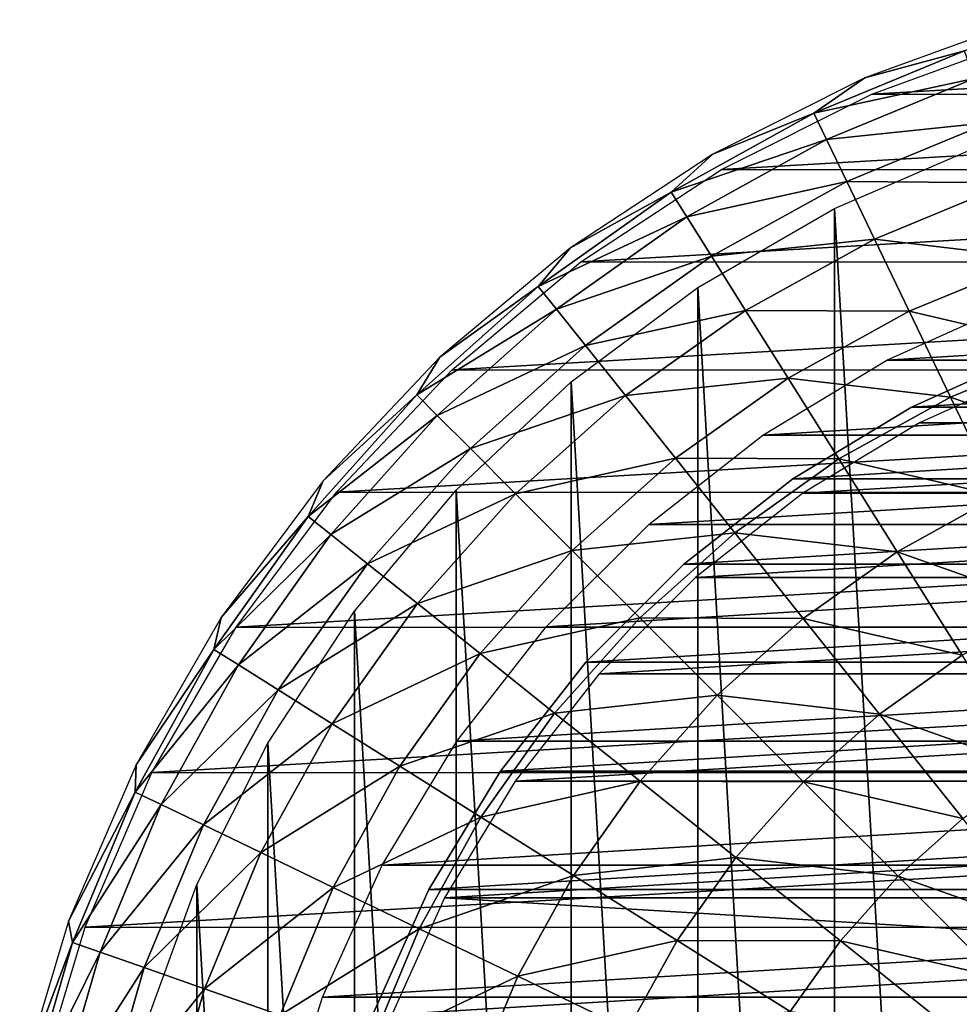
# Model space of a CAD drawing. Header units: millimetres. Extents: x -41.5 to 41.5, y -41.4 to 41.4.
# Tile 3 of 10: x -40.4 to -13.7, y 11.9 to 39.8. Entities that reach past the tile are written whole.
import ezdxf

# ---------------------------------------------------------------- set-up
doc = ezdxf.new("R2010")
doc.units = ezdxf.units.MM
doc.header["$LTSCALE"] = 65.185185
for name, color, linetype in [('10', 7, 'CONTINUOUS'), ('11', 7, 'CONTINUOUS'), ('12', 7, 'CONTINUOUS'), ('13', 7, 'CONTINUOUS'), ('3', 7, 'CONTINUOUS'), ('4', 7, 'CONTINUOUS'), ('5', 7, 'CONTINUOUS')]:
    doc.layers.add(name, color=color, linetype=linetype)

msp = doc.modelspace()

# ---------------------------------------------------------------- linework, layer by layer
at = {"layer": '10', "linetype": 'Continuous'}
for points in [[(-11.745, 39.279, -15), (11.768, 39.272, -15), (-16.225, 37.65, -15), (-11.745, 39.279, -15)], [(11.768, 39.272, -15), (16.246, 37.641, -15), (-16.225, 37.65, -15), (11.768, 39.272, -15)], [(-16.225, 37.65, -15), (16.246, 37.641, -15), (-20.485, 35.512, -15), (-16.225, 37.65, -15)], [(16.246, 37.641, -15), (20.505, 35.501, -15), (-20.485, 35.512, -15), (16.246, 37.641, -15)], [(-20.485, 35.512, -15), (20.505, 35.501, -15), (-24.468, 32.895, -15), (-20.485, 35.512, -15)], [(20.505, 35.501, -15), (24.487, 32.881, -15), (-24.468, 32.895, -15), (20.505, 35.501, -15)], [(-24.468, 32.895, -15), (24.487, 32.881, -15), (-28.121, 29.832, -15), (-24.468, 32.895, -15)], [(24.487, 32.881, -15), (28.138, 29.816, -15), (-28.121, 29.832, -15), (24.487, 32.881, -15)], [(-28.121, 29.832, -15), (28.138, 29.816, -15), (-31.394, 26.366, -15), (-28.121, 29.832, -15)], [(28.138, 29.816, -15), (31.409, 26.348, -15), (-31.394, 26.366, -15), (28.138, 29.816, -15)], [(-31.394, 26.366, -15), (31.409, 26.348, -15), (-34.242, 22.544, -15), (-31.394, 26.366, -15)], [(31.409, 26.348, -15), (34.255, 22.525, -15), (-34.242, 22.544, -15), (31.409, 26.348, -15)], [(-34.242, 22.544, -15), (34.255, 22.525, -15), (-36.627, 18.418, -15), (-34.242, 22.544, -15)], [(34.255, 22.525, -15), (36.637, 18.398, -15), (-36.627, 18.418, -15), (34.255, 22.525, -15)], [(-36.627, 18.418, -15), (36.637, 18.398, -15), (-38.517, 14.042, -15), (-36.627, 18.418, -15)], [(36.637, 18.398, -15), (38.525, 14.02, -15), (-38.517, 14.042, -15), (36.637, 18.398, -15)], [(-38.517, 14.042, -15), (38.525, 14.02, -15), (-39.887, 9.476, -15), (-38.517, 14.042, -15)], [(38.525, 14.02, -15), (39.892, 9.454, -15), (-39.887, 9.476, -15), (38.525, 14.02, -15)]]:
    msp.add_3dface(points, dxfattribs=at)
at = {"layer": '11', "linetype": 'Continuous'}
for points in [[(-17.28, 34.404, -4), (-13.168, 36.178, -4), (-13.169, -36.178, -4), (-17.28, 34.404, -4)], [(-21.156, 32.166, -4), (-17.28, 34.404, -4), (-17.28, -34.404, -4), (-21.156, 32.166, -4)], [(-17.28, -34.404, -4), (-17.28, 34.404, -4), (-13.169, -36.178, -4), (-17.28, -34.404, -4)], [(-24.747, 29.493, -4), (-21.156, 32.166, -4), (-21.157, -32.166, -4), (-24.747, 29.493, -4)], [(-21.157, -32.166, -4), (-21.156, 32.166, -4), (-17.28, -34.404, -4), (-21.157, -32.166, -4)], [(-28.004, 26.42, -4), (-24.747, 29.493, -4), (-24.748, -29.492, -4), (-28.004, 26.42, -4)], [(-24.748, -29.492, -4), (-24.747, 29.493, -4), (-21.157, -32.166, -4), (-24.748, -29.492, -4)], [(-30.882, 22.991, -4), (-28.004, 26.42, -4), (-28.004, -26.42, -4), (-30.882, 22.991, -4)], [(-28.004, -26.42, -4), (-28.004, 26.42, -4), (-24.748, -29.492, -4), (-28.004, -26.42, -4)], [(-33.342, 19.25, -4), (-30.882, 22.991, -4), (-30.882, -22.99, -4), (-33.342, 19.25, -4)], [(-30.882, -22.99, -4), (-30.882, 22.991, -4), (-28.004, -26.42, -4), (-30.882, -22.99, -4)], [(-35.351, 15.25, -4), (-33.342, 19.25, -4), (-33.342, -19.25, -4), (-35.351, 15.25, -4)], [(-33.342, -19.25, -4), (-33.342, 19.25, -4), (-30.882, -22.99, -4), (-33.342, -19.25, -4)], [(-36.882, 11.043, -4), (-35.351, 15.25, -4), (-35.351, -15.249, -4), (-36.882, 11.043, -4)], [(-35.351, -15.249, -4), (-35.351, 15.25, -4), (-33.342, -19.25, -4), (-35.351, -15.249, -4)]]:
    msp.add_3dface(points, dxfattribs=at)
at = {"layer": '12', "linetype": 'Continuous'}
for points in [[(-15.801, 30.105, -3.5), (-12.057, 31.791, -3.5), (12.057, 31.79, -3.5), (-15.801, 30.105, -3.5)], [(15.802, 30.105, -3.5), (-15.801, 30.105, -3.5), (12.057, 31.79, -3.5), (15.802, 30.105, -3.5)], [(19.315, 27.981, -3.5), (-19.314, 27.981, -3.5), (15.802, 30.105, -3.5), (19.315, 27.981, -3.5)], [(-19.314, 27.981, -3.5), (-15.801, 30.105, -3.5), (15.802, 30.105, -3.5), (-19.314, 27.981, -3.5)], [(22.547, 25.449, -3.5), (-22.546, 25.449, -3.5), (19.315, 27.981, -3.5), (22.547, 25.449, -3.5)], [(-22.546, 25.449, -3.5), (-19.314, 27.981, -3.5), (19.315, 27.981, -3.5), (-22.546, 25.449, -3.5)], [(-25.45, 22.546, -3.5), (-22.546, 25.449, -3.5), (22.547, 25.449, -3.5), (-25.45, 22.546, -3.5)], [(25.45, 22.545, -3.5), (-25.45, 22.546, -3.5), (22.547, 25.449, -3.5), (25.45, 22.545, -3.5)], [(-27.982, 19.314, -3.5), (-25.45, 22.546, -3.5), (25.45, 22.545, -3.5), (-27.982, 19.314, -3.5)], [(27.982, 19.313, -3.5), (-27.982, 19.314, -3.5), (25.45, 22.545, -3.5), (27.982, 19.313, -3.5)], [(-30.106, 15.8, -3.5), (-27.982, 19.314, -3.5), (27.982, 19.313, -3.5), (-30.106, 15.8, -3.5)], [(30.106, 15.8, -3.5), (-30.106, 15.8, -3.5), (27.982, 19.313, -3.5), (30.106, 15.8, -3.5)], [(31.791, 12.056, -3.5), (-31.791, 12.057, -3.5), (30.106, 15.8, -3.5), (31.791, 12.056, -3.5)], [(-31.791, 12.057, -3.5), (-30.106, 15.8, -3.5), (30.106, 15.8, -3.5), (-31.791, 12.057, -3.5)], [(-33.012, 8.137, -3.5), (-31.791, 12.057, -3.5), (31.791, 12.056, -3.5), (-33.012, 8.137, -3.5)], [(33.012, 8.136, -3.5), (-33.012, 8.137, -3.5), (31.791, 12.056, -3.5), (33.012, 8.136, -3.5)]]:
    msp.add_3dface(points, dxfattribs=at)
at = {"layer": '13', "linetype": 'Continuous'}
for points in [[(-11.889, 39.757, -14.494), (-16.424, 38.108, -14.494), (-13.602, 38.873, -9.887), (-11.889, 39.757, -14.494)], [(-13.602, 38.873, -9.887), (-16.424, 38.108, -14.494), (-17.869, 37.105, -9.887), (-13.602, 38.873, -9.887)], [(-13.602, 38.873, -9.887), (-17.869, 37.105, -9.887), (-13.33, 38.095, -5.338), (-13.602, 38.873, -9.887)], [(-16.424, 38.108, -14.494), (-20.736, 35.945, -14.494), (-17.869, 37.105, -9.887), (-16.424, 38.108, -14.494)], [(-17.869, 37.105, -9.887), (-17.511, 36.363, -5.338), (-13.33, 38.095, -5.338), (-17.869, 37.105, -9.887)], [(-17.511, 36.363, -5.338), (-12.892, 36.844, -0.91), (-13.33, 38.095, -5.338), (-17.511, 36.363, -5.338)], [(-17.869, 37.105, -9.887), (-20.736, 35.945, -14.494), (-21.911, 34.871, -9.887), (-17.869, 37.105, -9.887)], [(-17.869, 37.105, -9.887), (-21.911, 34.871, -9.887), (-17.511, 36.363, -5.338), (-17.869, 37.105, -9.887)], [(-16.937, 35.169, -0.91), (-12.892, 36.844, -0.91), (-17.511, 36.363, -5.338), (-16.937, 35.169, -0.91)], [(-16.937, 35.169, -0.91), (-12.295, 35.137, 3.344), (-12.892, 36.844, -0.91), (-16.937, 35.169, -0.91)], [(-21.911, 34.871, -9.887), (-21.473, 34.174, -5.338), (-17.511, 36.363, -5.338), (-21.911, 34.871, -9.887)], [(-21.473, 34.174, -5.338), (-16.937, 35.169, -0.91), (-17.511, 36.363, -5.338), (-21.473, 34.174, -5.338)], [(-20.736, 35.945, -14.494), (-24.767, 33.295, -14.494), (-21.911, 34.871, -9.887), (-20.736, 35.945, -14.494)], [(-20.768, 33.052, -0.91), (-16.937, 35.169, -0.91), (-21.473, 34.174, -5.338), (-20.768, 33.052, -0.91)], [(-20.768, 33.052, -0.91), (-16.152, 33.539, 3.344), (-16.937, 35.169, -0.91), (-20.768, 33.052, -0.91)], [(-16.152, 33.539, 3.344), (-12.295, 35.137, 3.344), (-16.937, 35.169, -0.91), (-16.152, 33.539, 3.344)], [(-16.152, 33.539, 3.344), (-11.545, 32.993, 7.37), (-12.295, 35.137, 3.344), (-16.152, 33.539, 3.344)], [(-21.911, 34.871, -9.887), (-24.767, 33.295, -14.494), (-25.678, 32.199, -9.887), (-21.911, 34.871, -9.887)], [(-21.911, 34.871, -9.887), (-25.678, 32.199, -9.887), (-21.473, 34.174, -5.338), (-21.911, 34.871, -9.887)], [(-25.678, 32.199, -9.887), (-25.164, 31.554, -5.338), (-21.473, 34.174, -5.338), (-25.678, 32.199, -9.887)], [(-25.164, 31.554, -5.338), (-20.768, 33.052, -0.91), (-21.473, 34.174, -5.338), (-25.164, 31.554, -5.338)], [(-19.805, 31.52, 3.344), (-16.152, 33.539, 3.344), (-20.768, 33.052, -0.91), (-19.805, 31.52, 3.344)], [(-19.805, 31.52, 3.344), (-15.166, 31.493, 7.37), (-16.152, 33.539, 3.344), (-19.805, 31.52, 3.344)], [(-15.166, 31.493, 7.37), (-11.545, 32.993, 7.37), (-16.152, 33.539, 3.344), (-15.166, 31.493, 7.37)], [(-24.767, 33.295, -14.494), (-28.464, 30.196, -14.494), (-25.678, 32.199, -9.887), (-24.767, 33.295, -14.494)], [(-24.338, 30.519, -0.91), (-20.768, 33.052, -0.91), (-25.164, 31.554, -5.338), (-24.338, 30.519, -0.91)], [(-24.338, 30.519, -0.91), (-19.805, 31.52, 3.344), (-20.768, 33.052, -0.91), (-24.338, 30.519, -0.91)], [(-15.166, 31.493, 7.37), (-10.652, 30.441, 11.118), (-11.545, 32.993, 7.37), (-15.166, 31.493, 7.37)], [(-25.678, 32.199, -9.887), (-29.121, 29.121, -9.887), (-25.164, 31.554, -5.338), (-25.678, 32.199, -9.887)], [(-25.678, 32.199, -9.887), (-28.464, 30.196, -14.494), (-29.121, 29.121, -9.887), (-25.678, 32.199, -9.887)], [(-29.121, 29.121, -9.887), (-28.539, 28.539, -5.338), (-25.164, 31.554, -5.338), (-29.121, 29.121, -9.887)], [(-28.539, 28.539, -5.338), (-24.338, 30.519, -0.91), (-25.164, 31.554, -5.338), (-28.539, 28.539, -5.338)], [(-23.21, 29.104, 3.344), (-19.805, 31.52, 3.344), (-24.338, 30.519, -0.91), (-23.21, 29.104, 3.344)], [(-23.21, 29.104, 3.344), (-18.597, 29.597, 7.37), (-19.805, 31.52, 3.344), (-23.21, 29.104, 3.344)], [(-18.597, 29.597, 7.37), (-15.166, 31.493, 7.37), (-19.805, 31.52, 3.344), (-18.597, 29.597, 7.37)], [(-18.597, 29.597, 7.37), (-13.993, 29.057, 11.118), (-15.166, 31.493, 7.37), (-18.597, 29.597, 7.37)], [(-13.993, 29.057, 11.118), (-10.652, 30.441, 11.118), (-15.166, 31.493, 7.37), (-13.993, 29.057, 11.118)], [(-27.602, 27.602, -0.91), (-24.338, 30.519, -0.91), (-28.539, 28.539, -5.338), (-27.602, 27.602, -0.91)], [(-27.602, 27.602, -0.91), (-23.21, 29.104, 3.344), (-24.338, 30.519, -0.91), (-27.602, 27.602, -0.91)], [(-13.993, 29.057, 11.118), (-9.626, 27.51, 14.543), (-10.652, 30.441, 11.118), (-13.993, 29.057, 11.118)], [(-28.464, 30.196, -14.494), (-31.777, 26.687, -14.494), (-29.121, 29.121, -9.887), (-28.464, 30.196, -14.494)], [(-21.794, 27.329, 7.37), (-18.597, 29.597, 7.37), (-23.21, 29.104, 3.344), (-21.794, 27.329, 7.37)], [(-21.794, 27.329, 7.37), (-17.158, 27.307, 11.118), (-18.597, 29.597, 7.37), (-21.794, 27.329, 7.37)], [(-17.158, 27.307, 11.118), (-13.993, 29.057, 11.118), (-18.597, 29.597, 7.37), (-17.158, 27.307, 11.118)], [(-29.121, 29.121, -9.887), (-32.199, 25.678, -9.887), (-28.539, 28.539, -5.338), (-29.121, 29.121, -9.887)], [(-29.121, 29.121, -9.887), (-31.777, 26.687, -14.494), (-32.199, 25.678, -9.887), (-29.121, 29.121, -9.887)], [(-26.323, 26.323, 3.344), (-23.21, 29.104, 3.344), (-27.602, 27.602, -0.91), (-26.323, 26.323, 3.344)], [(-26.323, 26.323, 3.344), (-21.794, 27.329, 7.37), (-23.21, 29.104, 3.344), (-26.323, 26.323, 3.344)], [(-17.158, 27.307, 11.118), (-12.646, 26.259, 14.543), (-13.993, 29.057, 11.118), (-17.158, 27.307, 11.118)], [(-12.646, 26.259, 14.543), (-9.626, 27.51, 14.543), (-13.993, 29.057, 11.118), (-12.646, 26.259, 14.543)], [(-32.199, 25.678, -9.887), (-31.554, 25.164, -5.338), (-28.539, 28.539, -5.338), (-32.199, 25.678, -9.887)], [(-31.554, 25.164, -5.338), (-27.602, 27.602, -0.91), (-28.539, 28.539, -5.338), (-31.554, 25.164, -5.338)], [(-30.519, 24.338, -0.91), (-27.602, 27.602, -0.91), (-31.554, 25.164, -5.338), (-30.519, 24.338, -0.91)], [(-30.519, 24.338, -0.91), (-26.323, 26.323, 3.344), (-27.602, 27.602, -0.91), (-30.519, 24.338, -0.91)], [(-24.717, 24.717, 7.37), (-21.794, 27.329, 7.37), (-26.323, 26.323, 3.344), (-24.717, 24.717, 7.37)], [(-24.717, 24.717, 7.37), (-20.108, 25.214, 11.118), (-21.794, 27.329, 7.37), (-24.717, 24.717, 7.37)], [(-20.108, 25.214, 11.118), (-17.158, 27.307, 11.118), (-21.794, 27.329, 7.37), (-20.108, 25.214, 11.118)], [(-20.108, 25.214, 11.118), (-15.506, 24.678, 14.543), (-17.158, 27.307, 11.118), (-20.108, 25.214, 11.118)], [(-15.506, 24.678, 14.543), (-12.646, 26.259, 14.543), (-17.158, 27.307, 11.118), (-15.506, 24.678, 14.543)], [(-31.777, 26.687, -14.494), (-34.661, 22.817, -14.494), (-32.199, 25.678, -9.887), (-31.777, 26.687, -14.494)], [(-29.104, 23.21, 3.344), (-26.323, 26.323, 3.344), (-30.519, 24.338, -0.91), (-29.104, 23.21, 3.344)], [(-29.104, 23.21, 3.344), (-24.717, 24.717, 7.37), (-26.323, 26.323, 3.344), (-29.104, 23.21, 3.344)], [(-15.506, 24.678, 14.543), (-11.142, 23.136, 17.601), (-12.646, 26.259, 14.543), (-15.506, 24.678, 14.543)], [(-32.199, 25.678, -9.887), (-34.871, 21.911, -9.887), (-31.554, 25.164, -5.338), (-32.199, 25.678, -9.887)], [(-32.199, 25.678, -9.887), (-34.661, 22.817, -14.494), (-34.871, 21.911, -9.887), (-32.199, 25.678, -9.887)], [(-34.871, 21.911, -9.887), (-34.174, 21.473, -5.338), (-31.554, 25.164, -5.338), (-34.871, 21.911, -9.887)], [(-34.174, 21.473, -5.338), (-30.519, 24.338, -0.91), (-31.554, 25.164, -5.338), (-34.174, 21.473, -5.338)], [(-22.804, 22.804, 11.118), (-20.108, 25.214, 11.118), (-24.717, 24.717, 7.37), (-22.804, 22.804, 11.118)], [(-22.804, 22.804, 11.118), (-18.172, 22.787, 14.543), (-20.108, 25.214, 11.118), (-22.804, 22.804, 11.118)], [(-18.172, 22.787, 14.543), (-15.506, 24.678, 14.543), (-20.108, 25.214, 11.118), (-18.172, 22.787, 14.543)], [(-27.329, 21.794, 7.37), (-24.717, 24.717, 7.37), (-29.104, 23.21, 3.344), (-27.329, 21.794, 7.37)], [(-27.329, 21.794, 7.37), (-22.804, 22.804, 11.118), (-24.717, 24.717, 7.37), (-27.329, 21.794, 7.37)], [(-18.172, 22.787, 14.543), (-13.662, 21.743, 17.601), (-15.506, 24.678, 14.543), (-18.172, 22.787, 14.543)], [(-13.662, 21.743, 17.601), (-11.142, 23.136, 17.601), (-15.506, 24.678, 14.543), (-13.662, 21.743, 17.601)], [(-33.052, 20.768, -0.91), (-30.519, 24.338, -0.91), (-34.174, 21.473, -5.338), (-33.052, 20.768, -0.91)], [(-33.052, 20.768, -0.91), (-29.104, 23.21, 3.344), (-30.519, 24.338, -0.91), (-33.052, 20.768, -0.91)], [(-31.52, 19.805, 3.344), (-29.104, 23.21, 3.344), (-33.052, 20.768, -0.91), (-31.52, 19.805, 3.344)], [(-31.52, 19.805, 3.344), (-27.329, 21.794, 7.37), (-29.104, 23.21, 3.344), (-31.52, 19.805, 3.344)], [(-34.661, 22.817, -14.494), (-37.075, 18.64, -14.494), (-34.871, 21.911, -9.887), (-34.661, 22.817, -14.494)], [(-25.214, 20.108, 11.118), (-22.804, 22.804, 11.118), (-27.329, 21.794, 7.37), (-25.214, 20.108, 11.118)], [(-25.214, 20.108, 11.118), (-20.609, 20.609, 14.543), (-22.804, 22.804, 11.118), (-25.214, 20.108, 11.118)], [(-20.609, 20.609, 14.543), (-18.172, 22.787, 14.543), (-22.804, 22.804, 11.118), (-20.609, 20.609, 14.543)], [(-20.609, 20.609, 14.543), (-16.011, 20.077, 17.601), (-18.172, 22.787, 14.543), (-20.609, 20.609, 14.543)], [(-16.011, 20.077, 17.601), (-13.662, 21.743, 17.601), (-18.172, 22.787, 14.543), (-16.011, 20.077, 17.601)], [(-34.871, 21.911, -9.887), (-37.105, 17.869, -9.887), (-34.174, 21.473, -5.338), (-34.871, 21.911, -9.887)], [(-34.871, 21.911, -9.887), (-37.075, 18.64, -14.494), (-37.105, 17.869, -9.887), (-34.871, 21.911, -9.887)], [(-29.597, 18.597, 7.37), (-27.329, 21.794, 7.37), (-31.52, 19.805, 3.344), (-29.597, 18.597, 7.37)], [(-29.597, 18.597, 7.37), (-25.214, 20.108, 11.118), (-27.329, 21.794, 7.37), (-29.597, 18.597, 7.37)], [(-16.011, 20.077, 17.601), (-11.649, 18.539, 20.254), (-13.662, 21.743, 17.601), (-16.011, 20.077, 17.601)], [(-37.105, 17.869, -9.887), (-36.363, 17.511, -5.338), (-34.174, 21.473, -5.338), (-37.105, 17.869, -9.887)], [(-36.363, 17.511, -5.338), (-33.052, 20.768, -0.91), (-34.174, 21.473, -5.338), (-36.363, 17.511, -5.338)], [(-35.169, 16.937, -0.91), (-33.052, 20.768, -0.91), (-36.363, 17.511, -5.338), (-35.169, 16.937, -0.91)], [(-35.169, 16.937, -0.91), (-31.52, 19.805, 3.344), (-33.052, 20.768, -0.91), (-35.169, 16.937, -0.91)], [(-22.787, 18.172, 14.543), (-20.609, 20.609, 14.543), (-25.214, 20.108, 11.118), (-22.787, 18.172, 14.543)], [(-22.787, 18.172, 14.543), (-18.158, 18.158, 17.601), (-20.609, 20.609, 14.543), (-22.787, 18.172, 14.543)], [(-18.158, 18.158, 17.601), (-16.011, 20.077, 17.601), (-20.609, 20.609, 14.543), (-18.158, 18.158, 17.601)], [(-27.307, 17.158, 11.118), (-25.214, 20.108, 11.118), (-29.597, 18.597, 7.37), (-27.307, 17.158, 11.118)], [(-27.307, 17.158, 11.118), (-22.787, 18.172, 14.543), (-25.214, 20.108, 11.118), (-27.307, 17.158, 11.118)], [(-18.158, 18.158, 17.601), (-13.651, 17.118, 20.254), (-16.011, 20.077, 17.601), (-18.158, 18.158, 17.601)], [(-13.651, 17.118, 20.254), (-11.649, 18.539, 20.254), (-16.011, 20.077, 17.601), (-13.651, 17.118, 20.254)], [(-33.539, 16.152, 3.344), (-31.52, 19.805, 3.344), (-35.169, 16.937, -0.91), (-33.539, 16.152, 3.344)], [(-33.539, 16.152, 3.344), (-29.597, 18.597, 7.37), (-31.52, 19.805, 3.344), (-33.539, 16.152, 3.344)], [(-37.075, 18.64, -14.494), (-38.988, 14.211, -14.494), (-37.105, 17.869, -9.887), (-37.075, 18.64, -14.494)], [(-31.493, 15.166, 7.37), (-29.597, 18.597, 7.37), (-33.539, 16.152, 3.344), (-31.493, 15.166, 7.37)], [(-31.493, 15.166, 7.37), (-27.307, 17.158, 11.118), (-29.597, 18.597, 7.37), (-31.493, 15.166, 7.37)], [(-24.678, 15.506, 14.543), (-22.787, 18.172, 14.543), (-27.307, 17.158, 11.118), (-24.678, 15.506, 14.543)], [(-24.678, 15.506, 14.543), (-20.077, 16.011, 17.601), (-22.787, 18.172, 14.543), (-24.678, 15.506, 14.543)], [(-20.077, 16.011, 17.601), (-18.158, 18.158, 17.601), (-22.787, 18.172, 14.543), (-20.077, 16.011, 17.601)], [(-20.077, 16.011, 17.601), (-15.482, 15.482, 20.254), (-18.158, 18.158, 17.601), (-20.077, 16.011, 17.601)], [(-15.482, 15.482, 20.254), (-13.651, 17.118, 20.254), (-18.158, 18.158, 17.601), (-15.482, 15.482, 20.254)], [(-37.105, 17.869, -9.887), (-38.988, 14.211, -14.494), (-38.873, 13.602, -9.887), (-37.105, 17.869, -9.887)], [(-37.105, 17.869, -9.887), (-38.873, 13.602, -9.887), (-36.363, 17.511, -5.338), (-37.105, 17.869, -9.887)], [(-38.873, 13.602, -9.887), (-38.095, 13.33, -5.338), (-36.363, 17.511, -5.338), (-38.873, 13.602, -9.887)], [(-38.095, 13.33, -5.338), (-35.169, 16.937, -0.91), (-36.363, 17.511, -5.338), (-38.095, 13.33, -5.338)], [(-29.057, 13.993, 11.118), (-27.307, 17.158, 11.118), (-31.493, 15.166, 7.37), (-29.057, 13.993, 11.118)], [(-29.057, 13.993, 11.118), (-24.678, 15.506, 14.543), (-27.307, 17.158, 11.118), (-29.057, 13.993, 11.118)], [(-15.482, 15.482, 20.254), (-11.122, 13.947, 22.471), (-13.651, 17.118, 20.254), (-15.482, 15.482, 20.254)], [(-36.844, 12.892, -0.91), (-35.169, 16.937, -0.91), (-38.095, 13.33, -5.338), (-36.844, 12.892, -0.91)], [(-36.844, 12.892, -0.91), (-33.539, 16.152, 3.344), (-35.169, 16.937, -0.91), (-36.844, 12.892, -0.91)], [(-35.137, 12.295, 3.344), (-33.539, 16.152, 3.344), (-36.844, 12.892, -0.91), (-35.137, 12.295, 3.344)], [(-35.137, 12.295, 3.344), (-31.493, 15.166, 7.37), (-33.539, 16.152, 3.344), (-35.137, 12.295, 3.344)], [(-21.743, 13.662, 17.601), (-20.077, 16.011, 17.601), (-24.678, 15.506, 14.543), (-21.743, 13.662, 17.601)], [(-21.743, 13.662, 17.601), (-17.118, 13.651, 20.254), (-20.077, 16.011, 17.601), (-21.743, 13.662, 17.601)], [(-17.118, 13.651, 20.254), (-15.482, 15.482, 20.254), (-20.077, 16.011, 17.601), (-17.118, 13.651, 20.254)], [(-26.259, 12.646, 14.543), (-24.678, 15.506, 14.543), (-29.057, 13.993, 11.118), (-26.259, 12.646, 14.543)], [(-26.259, 12.646, 14.543), (-21.743, 13.662, 17.601), (-24.678, 15.506, 14.543), (-26.259, 12.646, 14.543)], [(-17.118, 13.651, 20.254), (-12.614, 12.614, 22.471), (-15.482, 15.482, 20.254), (-17.118, 13.651, 20.254)], [(-12.614, 12.614, 22.471), (-11.122, 13.947, 22.471), (-15.482, 15.482, 20.254), (-12.614, 12.614, 22.471)], [(-32.993, 11.545, 7.37), (-31.493, 15.166, 7.37), (-35.137, 12.295, 3.344), (-32.993, 11.545, 7.37)], [(-32.993, 11.545, 7.37), (-29.057, 13.993, 11.118), (-31.493, 15.166, 7.37), (-32.993, 11.545, 7.37)], [(-38.988, 14.211, -14.494), (-40.374, 9.59, -14.494), (-38.873, 13.602, -9.887), (-38.988, 14.211, -14.494)], [(-30.441, 10.652, 11.118), (-29.057, 13.993, 11.118), (-32.993, 11.545, 7.37), (-30.441, 10.652, 11.118)], [(-30.441, 10.652, 11.118), (-26.259, 12.646, 14.543), (-29.057, 13.993, 11.118), (-30.441, 10.652, 11.118)], [(-38.873, 13.602, -9.887), (-40.374, 9.59, -14.494), (-40.151, 9.164, -9.887), (-38.873, 13.602, -9.887)], [(-38.873, 13.602, -9.887), (-40.151, 9.164, -9.887), (-38.095, 13.33, -5.338), (-38.873, 13.602, -9.887)], [(-23.136, 11.142, 17.601), (-21.743, 13.662, 17.601), (-26.259, 12.646, 14.543), (-23.136, 11.142, 17.601)], [(-23.136, 11.142, 17.601), (-18.539, 11.649, 20.254), (-21.743, 13.662, 17.601), (-23.136, 11.142, 17.601)], [(-18.539, 11.649, 20.254), (-17.118, 13.651, 20.254), (-21.743, 13.662, 17.601), (-18.539, 11.649, 20.254)], [(-18.539, 11.649, 20.254), (-13.947, 11.122, 22.471), (-17.118, 13.651, 20.254), (-18.539, 11.649, 20.254)], [(-13.947, 11.122, 22.471), (-12.614, 12.614, 22.471), (-17.118, 13.651, 20.254), (-13.947, 11.122, 22.471)], [(-40.151, 9.164, -9.887), (-39.348, 8.981, -5.338), (-38.095, 13.33, -5.338), (-40.151, 9.164, -9.887)], [(-39.348, 8.981, -5.338), (-36.844, 12.892, -0.91), (-38.095, 13.33, -5.338), (-39.348, 8.981, -5.338)], [(-38.056, 8.686, -0.91), (-36.844, 12.892, -0.91), (-39.348, 8.981, -5.338), (-38.056, 8.686, -0.91)], [(-38.056, 8.686, -0.91), (-35.137, 12.295, 3.344), (-36.844, 12.892, -0.91), (-38.056, 8.686, -0.91)], [(-27.51, 9.626, 14.543), (-26.259, 12.646, 14.543), (-30.441, 10.652, 11.118), (-27.51, 9.626, 14.543)], [(-27.51, 9.626, 14.543), (-23.136, 11.142, 17.601), (-26.259, 12.646, 14.543), (-27.51, 9.626, 14.543)], [(-13.947, 11.122, 22.471), (-9.589, 9.589, 24.222), (-12.614, 12.614, 22.471), (-13.947, 11.122, 22.471)], [(-36.292, 8.284, 3.344), (-35.137, 12.295, 3.344), (-38.056, 8.686, -0.91), (-36.292, 8.284, 3.344)], [(-36.292, 8.284, 3.344), (-32.993, 11.545, 7.37), (-35.137, 12.295, 3.344), (-36.292, 8.284, 3.344)]]:
    msp.add_3dface(points, dxfattribs=at)
at = {"layer": '3', "linetype": 'Continuous'}
for points in [[(-11.348, 29.92, -730), (-14.871, 28.334, -730), (14.871, 28.335, -730), (-11.348, 29.92, -730)], [(14.871, 28.335, -730), (-18.178, 26.336, -730), (18.178, 26.335, -730), (14.871, 28.335, -730)], [(-14.871, 28.334, -730), (-18.178, 26.336, -730), (14.871, 28.335, -730), (-14.871, 28.334, -730)], [(-18.178, 26.336, -730), (-21.219, 23.953, -730), (18.178, 26.335, -730), (-18.178, 26.336, -730)], [(18.178, 26.335, -730), (-21.219, 23.953, -730), (21.221, 23.951, -730), (18.178, 26.335, -730)], [(-21.219, 23.953, -730), (-23.951, 21.221, -730), (21.221, 23.951, -730), (-21.219, 23.953, -730)], [(21.221, 23.951, -730), (-23.951, 21.221, -730), (23.953, 21.219, -730), (21.221, 23.951, -730)], [(-23.951, 21.221, -730), (-26.335, 18.178, -730), (23.953, 21.219, -730), (-23.951, 21.221, -730)], [(23.953, 21.219, -730), (-26.335, 18.178, -730), (26.336, 18.178, -730), (23.953, 21.219, -730)], [(26.336, 18.178, -730), (-28.335, 14.871, -730), (28.334, 14.871, -730), (26.336, 18.178, -730)], [(-26.335, 18.178, -730), (-28.335, 14.871, -730), (26.336, 18.178, -730), (-26.335, 18.178, -730)], [(-28.335, 14.871, -730), (-29.92, 11.347, -730), (29.92, 11.348, -730), (-28.335, 14.871, -730)], [(28.334, 14.871, -730), (-28.335, 14.871, -730), (29.92, 11.348, -730), (28.334, 14.871, -730)]]:
    msp.add_3dface(points, dxfattribs=at)
at = {"layer": '4', "linetype": 'Continuous'}
for points in [[(-11.523, 30.389, -733), (11.524, 30.388, -733), (-15.102, 28.778, -733), (-11.523, 30.389, -733)], [(11.524, 30.388, -733), (15.103, 28.778, -733), (-15.102, 28.778, -733), (11.524, 30.388, -733)], [(-15.102, 28.778, -733), (15.103, 28.778, -733), (-18.461, 26.748, -733), (-15.102, 28.778, -733)], [(15.103, 28.778, -733), (18.462, 26.747, -733), (-18.461, 26.748, -733), (15.103, 28.778, -733)], [(-18.461, 26.748, -733), (18.462, 26.747, -733), (-21.551, 24.327, -733), (-18.461, 26.748, -733)], [(18.462, 26.747, -733), (21.551, 24.327, -733), (-21.551, 24.327, -733), (18.462, 26.747, -733)], [(21.551, 24.327, -733), (24.326, 21.552, -733), (-24.326, 21.552, -733), (21.551, 24.327, -733)], [(-21.551, 24.327, -733), (21.551, 24.327, -733), (-24.326, 21.552, -733), (-21.551, 24.327, -733)], [(24.326, 21.552, -733), (26.747, 18.462, -733), (-26.746, 18.463, -733), (24.326, 21.552, -733)], [(-24.326, 21.552, -733), (24.326, 21.552, -733), (-26.746, 18.463, -733), (-24.326, 21.552, -733)], [(-26.746, 18.463, -733), (26.747, 18.462, -733), (-28.777, 15.105, -733), (-26.746, 18.463, -733)], [(26.747, 18.462, -733), (28.777, 15.104, -733), (-28.777, 15.105, -733), (26.747, 18.462, -733)], [(-28.777, 15.105, -733), (28.777, 15.104, -733), (-30.388, 11.526, -733), (-28.777, 15.105, -733)], [(28.777, 15.104, -733), (30.388, 11.525, -733), (-30.388, 11.526, -733), (28.777, 15.104, -733)]]:
    msp.add_3dface(points, dxfattribs=at)
at = {"layer": '5', "linetype": 'Continuous'}
for points in [[(-11.525, 30.388, -730.5), (-15.102, 28.778, -733), (-15.104, 28.777, -730.5), (-11.525, 30.388, -730.5)], [(-11.523, 30.389, -733), (-15.102, 28.778, -733), (-11.525, 30.388, -730.5), (-11.523, 30.389, -733)], [(-15.104, 28.777, -730.5), (-18.461, 26.748, -733), (-18.462, 26.747, -730.5), (-15.104, 28.777, -730.5)], [(-15.102, 28.778, -733), (-18.461, 26.748, -733), (-15.104, 28.777, -730.5), (-15.102, 28.778, -733)], [(-18.461, 26.748, -733), (-21.551, 24.327, -733), (-18.462, 26.747, -730.5), (-18.461, 26.748, -733)], [(-18.462, 26.747, -730.5), (-21.551, 24.327, -733), (-21.551, 24.327, -730.5), (-18.462, 26.747, -730.5)], [(-21.551, 24.327, -730.5), (-24.326, 21.552, -733), (-24.327, 21.551, -730.5), (-21.551, 24.327, -730.5)], [(-21.551, 24.327, -733), (-24.326, 21.552, -733), (-21.551, 24.327, -730.5), (-21.551, 24.327, -733)], [(-24.327, 21.551, -730.5), (-26.746, 18.463, -733), (-26.747, 18.462, -730.5), (-24.327, 21.551, -730.5)], [(-24.326, 21.552, -733), (-26.746, 18.463, -733), (-24.327, 21.551, -730.5), (-24.326, 21.552, -733)], [(-26.746, 18.463, -733), (-28.777, 15.105, -733), (-26.747, 18.462, -730.5), (-26.746, 18.463, -733)], [(-26.747, 18.462, -730.5), (-28.777, 15.105, -733), (-28.777, 15.104, -730.5), (-26.747, 18.462, -730.5)], [(-28.777, 15.105, -733), (-30.388, 11.526, -733), (-28.777, 15.104, -730.5), (-28.777, 15.105, -733)], [(-28.777, 15.104, -730.5), (-30.388, 11.526, -733), (-30.388, 11.525, -730.5), (-28.777, 15.104, -730.5)]]:
    msp.add_3dface(points, dxfattribs=at)

doc.saveas('drawing.dxf')
